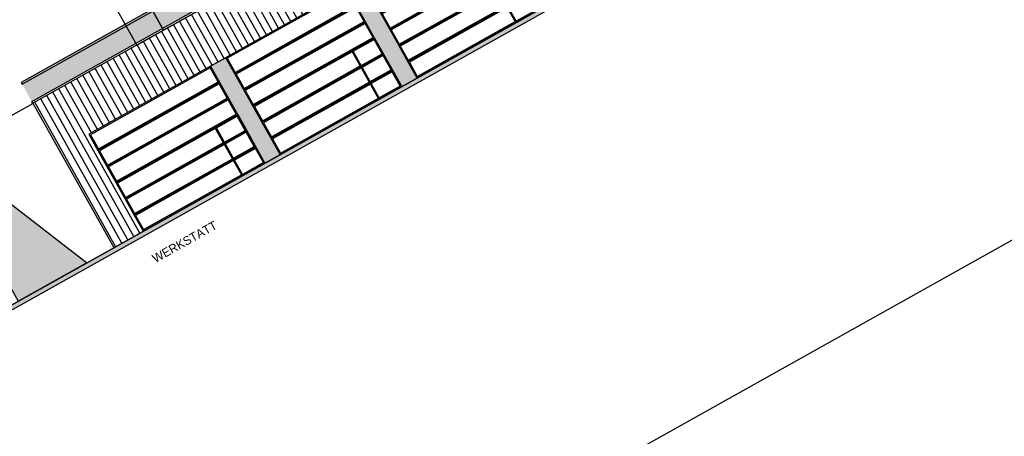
# Model space of a CAD drawing. Header units: metres. Extents: x -141 to 670, y -272 to 642.
# Tile 14 of 34: x 416 to 461, y -196 to -177. Entities that reach past the tile are written whole.
import ezdxf

# ---------------------------------------------------------------- set-up
doc = ezdxf.new("R2010")
doc.units = ezdxf.units.M
doc.header["$LTSCALE"] = 0.05
doc.layers.add('_Hilfe', color=40, linetype='Continuous', plot=False)
for name, color, linetype in [('_Text', 251, 'Continuous'), ('L_Building', 7, 'Continuous'), ('L_Furniture', 253, 'Continuous'), ('Line 0.05', 9, 'Continuous'), ('Line 0.10', 1, 'Continuous'), ('Line 0.15', 8, 'Continuous'), ('Linie 0.15', 8, 'Continuous')]:
    doc.layers.add(name, color=color, linetype=linetype)
doc.layers.add('F_Schatten', color=250, linetype='Continuous', transparency=0.6)
doc.layers.add('H_Hatch', color=7, linetype='Continuous', true_color=0x919191)
doc.styles.add('Wettbewerb 1', font='QUAYBK_EURO.ttf')

# ---------------------------------------------------------------- blocks, each defined once
blk = doc.blocks.new('GATE_Werkshop_var2')
at = {"layer": 'Line 0.05'}
for points in [[(6.4, 5.1), (0, 5.1), (0, 4.25), (6.4, 4.25)], [(6.35, 5.05), (0.05, 5.05), (0.05, 4.3), (6.35, 4.3)], [(6.4, 4.25), (0, 4.25), (0, 3.4), (6.4, 3.4)], [(6.35, 4.2), (0.05, 4.2), (0.05, 3.45), (6.35, 3.45)], [(6.4, 3.4), (0, 3.4), (0, 2.55), (6.4, 2.55)], [(6.35, 3.35), (0.05, 3.35), (0.05, 2.6), (6.35, 2.6)]]:
    blk.add_lwpolyline(points, close=True, dxfattribs=at)
for points in [[(6.4, 1.7), (6.4, 2.55), (0, 2.55), (0, 1.7), (5.2, 1.7)], [(5.25, 1.75), (6.35, 1.75), (6.35, 2.5), (0.05, 2.5), (0.05, 1.75), (5.2, 1.75)], [(5.2, 1.7), (0, 1.7), (0, 0.85), (5.2, 0.85)], [(5.2, 1.65), (0.05, 1.65), (0.05, 0.9), (5.2, 0.9)], [(5.25, 1.7), (6.35, 1.7)], [(6.35, 1.7), (5.25, 1.7)], [(5.25, 0.9), (6.35, 0.9), (6.35, 1.65), (5.25, 1.65)], [(6.4, 0.85), (6.4, 1.7)], [(5.2, 0.85), (0, 0.85), (0, 0), (6.4, 0), (6.4, 0.85)], [(5.2, 0.8), (0.05, 0.8), (0.05, 0.05), (5.2, 0.05)], [(5.25, 0.85), (6.35, 0.85)], [(6.35, 0.85), (5.25, 0.85)], [(5.25, 0.05), (6.35, 0.05), (6.35, 0.8), (5.25, 0.8)]]:
    blk.add_lwpolyline(points, dxfattribs=at)
at = {"layer": 'Line 0.10'}
for points in [[(5.2, 2.55), (6.4, 2.55), (6.4, 0), (5.2, 0)], [(5.25, 2.5), (6.35, 2.5), (6.35, 0.05), (5.25, 0.05)]]:
    blk.add_lwpolyline(points, close=True, dxfattribs=at)
blk = doc.blocks.new('hintergrund gebäude')
at = {"layer": 'Line 0.15'}
for points in [[(0, 1.899), (-1.07, -2.152), (-1.07, -8.56), (0.341, -8.56), (0.341, -2.161)], [(0.341, -8.56), (14.229, -8.56), (14.229, -2.161), (13.497, 1.899), (0, 1.899), (0.341, -2.161)]]:
    blk.add_lwpolyline(points, close=True, dxfattribs=at)

msp = doc.modelspace()

# ---------------------------------------------------------------- hatches: boundary and pattern name
msp.add_hatch(color=256).paths.add_polyline_path([(303.18, -253.173), (583.289, -96.237), (583.39, -96.418), (303.281, -253.354)])
at = {"layer": 'F_Schatten'}
msp.add_hatch(color=256, dxfattribs=at).paths.add_polyline_path([(412.272, -183.34), (415.987, -189.97), (419.115, -188.218), (412.588, -183.164)])
at = {"layer": 'H_Hatch', "true_color": 0xc7c8ca}
h = msp.add_hatch(dxfattribs=at)
h.set_pattern_fill('ANSI31', color=9, scale=0.1, angle=45, style=0)
h.set_pattern_definition([(119.2604, (314.17514, -75.0741), (-0.2769893, -0.1551875), [])])
h.paths.add_polyline_path([(424.809, -179.184), (424.808, -179.182), (425.506, -178.791), (430.392, -176.054), (432.486, -174.881), (432.486, -174.882), (436.673, -172.534), (436.673, -172.535), (438.767, -171.362), (438.766, -171.361), (443.653, -168.626), (446.145, -173.074), (447.454, -172.341), (446.134, -169.985), (458.784, -162.898), (457.758, -161.066), (445.108, -168.153), (444.374, -166.845), (441.496, -168.457), (440.86, -167.323), (416.651, -180.887), (420.366, -187.517), (421.718, -186.76), (419.224, -182.309)])
at = {"layer": 'H_Hatch', "true_color": 0xc8c92d, "transparency": 33554610}
msp.add_hatch(color=52, dxfattribs=at).paths.add_polyline_path([(416.113, -179.927), (440.323, -166.364), (440.371, -166.451), (416.162, -180.015)])
at = {"layer": 'H_Hatch', "true_color": 0xc7c8ca, "transparency": 33554483}
msp.add_hatch(color=9, dxfattribs=at).paths.add_polyline_path([(416.162, -180.015), (440.371, -166.451), (440.811, -167.236), (416.602, -180.8)])
at = {"layer": 'H_Hatch', "transparency": 33554610}
for points in [[(433.583, -180.112), (434.28, -179.721), (431.788, -175.272), (431.09, -175.663)], [(427.301, -183.632), (427.999, -183.241), (425.506, -178.791), (424.808, -179.182)]]:
    msp.add_hatch(color=251, dxfattribs=at).paths.add_polyline_path(points)

# ---------------------------------------------------------------- linework, layer by layer
at = {"layer": '_Hilfe'}
for points in [[(310.899, -271.582), (592.866, -113.606), (555.656, -47.191), (273.689, -205.168)], [(412.272, -183.34), (415.987, -189.97), (419.115, -188.218), (412.588, -183.164), (412.272, -183.34)]]:
    msp.add_lwpolyline(points, close=True, dxfattribs=at)
at = {"layer": 'L_Building'}
for points in [[(391.538, -203.668), (536.781, -122.294)], [(440.86, -167.323), (416.651, -180.887), (420.366, -187.517)]]:
    msp.add_lwpolyline(points, dxfattribs=at)
at = {"layer": 'L_Furniture'}
for points in [[(416.162, -180.015), (440.371, -166.451), (440.323, -166.364), (416.113, -179.927)], [(416.602, -180.8), (440.811, -167.236), (440.86, -167.323), (416.651, -180.887)]]:
    msp.add_lwpolyline(points, close=True, dxfattribs=at)
at = {"layer": 'Line 0.05'}
msp.add_lwpolyline([(303.18, -253.173), (583.289, -96.237), (583.39, -96.418), (303.281, -253.354)], close=True, dxfattribs=at)
at = {"layer": 'Line 0.10'}
for points in [[(421.718, -186.76), (446.145, -173.074), (443.652, -168.625), (419.225, -182.31)], [(427.301, -183.632), (427.999, -183.241), (425.506, -178.791), (424.808, -179.182)]]:
    msp.add_lwpolyline(points, close=True, dxfattribs=at)
at = {"layer": 'Linie 0.15'}
msp.add_lwpolyline([(406.376, -183.783), (407.595, -185.961), (416.647, -180.889)], dxfattribs=at)

# ---------------------------------------------------------------- block references
at = {"rotation": 29.26040059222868}
msp.add_blockref('hintergrund gebäude', (418.17, -170.224), dxfattribs=at)
at = {"layer": 'Line 0.10', "color": 52, "true_color": 0xc8c92d, "rotation": 29.2604005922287}
for p in [(434.28, -179.721), (427.999, -183.241), (421.718, -186.76)]:
    msp.add_blockref('GATE_Werkshop_var2', p, dxfattribs=at)

# ---------------------------------------------------------------- texts
at = {"layer": '_Text', "insert": (422.082, -187.883), "char_height": 0.4, "width": 3.41039, "attachment_point": 1, "rotation": 29.2604, "style": 'Wettbewerb 1'}
msp.add_mtext('WERKSTATT', dxfattribs=at)

doc.saveas('drawing.dxf')
